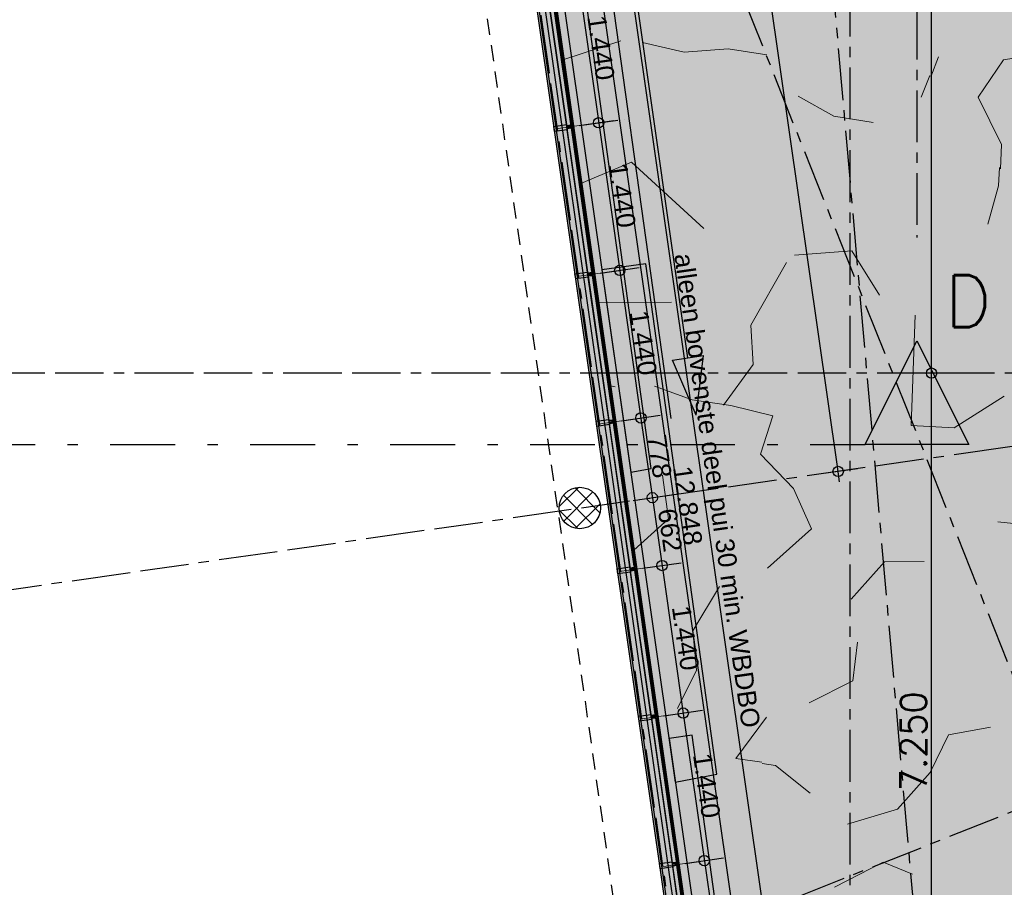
# Model space of a CAD drawing. Extents: x 856 to 5197, y -207 to 263.
# Tile 154 of 225: x 1088 to 1098, y 5 to 13. Entities that reach past the tile are written whole.
import ezdxf

# ---------------------------------------------------------------- set-up
doc = ezdxf.new("R2010")
doc.units = 0
doc.header["$MEASUREMENT"] = 0
for name, pattern in [('B0302', [1.251, 0.626, -0.3125, 0, -0.3125]), ('B0304', [0.6, 0.5, -0.05, 0, -0.05]), ('B0701', [0.23412, 0.156, -0.07812]), ('B0805', [1.366667, 0.566667, -0.1, 0.033333, -0.1, 0.466667, -0.1])]:
    doc.linetypes.add(name, pattern=pattern)
for name, color, linetype in [('00 TERREIN', 7, 'Continuous'), ('00 WBDBO', 7, 'Continuous'), ('21 Buitenwanden', 7, 'Continuous'), ('22 Niet Constr Binnenwanden', 7, 'Continuous'), ('23 Vloeren', 7, 'Continuous'), ('24 Trappen', 7, 'Continuous'), ('28 Draagconstructies', 7, 'Continuous'), ('99 Aankleding 2D tek', 7, 'Continuous'), ('A Lijn doorsnede', 7, 'Continuous'), ('A Stramien', 7, 'Continuous'), ('T Tekst algemeen', 7, 'Continuous'), ('T Tekst_dim 1_ 100', 7, 'Continuous')]:
    doc.layers.add(name, color=color, linetype=linetype)
doc.styles.add('GENERATED_STYLE_3', font='Arial')
doc.styles.get("Standard").update_dxf_attribs({"font": 'txt', "bigfont": 'BIGFONT.SHX'})
doc.linetypes.add('B30', pattern='A,0,[1,100 BEGANE GROND1.Shx,S=0.019841,R=0,X=0,Y=-3.9968e-16],-2.5,0', length=2.5)
doc.dimstyles.new('GENERATED_STYLE__1', dxfattribs={"dimtxt": 0.18, "dimasz": 0.19, "dimexe": 0.18, "dimexo": 0, "dimgap": 0.09, "dimtad": 1, "dimdec": 0, "dimlfac": 1000, "dimzin": 0, "dimdsep": 46, "dimtxsty": 'Standard', "dimblk": 'ARROWHEAD_7', "dimblk1": 'ARROWHEAD_7', "dimblk2": 'ARROWHEAD_7', "dimcen": 0.09, "dimclrd": 7, "dimclre": 7, "dimclrt": 7, "dimadec": 1, "dimazin": 0, "dimtfac": 1, "dimtdec": 4, "dimtmove": 0, "dimatfit": 3, "dimfxl": 0, "dimtolj": 1, "dimtzin": 0, "dimarcsym": 0})
doc.dimstyles.new('GENERATED_STYLE__5', dxfattribs={"dimtxt": 0.25, "dimasz": 0.19, "dimexe": 0.18, "dimexo": 0, "dimgap": 0.09, "dimtad": 1, "dimdec": 0, "dimlfac": 1000, "dimzin": 0, "dimdsep": 46, "dimtxsty": 'Standard', "dimblk": 'ARROWHEAD_7', "dimblk1": 'ARROWHEAD_7', "dimblk2": 'ARROWHEAD_7', "dimcen": 0.09, "dimclrd": 7, "dimclre": 7, "dimclrt": 7, "dimadec": 1, "dimazin": 0, "dimtfac": 1, "dimtdec": 4, "dimtmove": 0, "dimatfit": 3, "dimfxl": 0, "dimtolj": 1, "dimtzin": 0, "dimarcsym": 0})

# ---------------------------------------------------------------- blocks, each defined once
blk = doc.blocks.new('SLAB_128_3', base_point=(1198.0661, 100.5417))
at = {"layer": '00 TERREIN', "linetype": 'Continuous', "lineweight": 0}
blk.add_hatch(color=254, dxfattribs=at).paths.add_polyline_path([(1198.0661, 100.5417), (1174.4518, 92.6509), (1160.391, 77.2809), (1159.791, 77.7933), (1166.2695, 85.042), (1159.9596, 108.9497), (1137.6984, 91.2122), (1139.0305, 84.2489), (1132.2671, 84.3483), (1124.8606, 82.2564), (1118.7674, 79.2047), (1112.6177, 74.9375), (1109.2236, 69.559), (1099.3396, 78.1856), (1067.351, 71.211), (1079.4529, 34.5098), (1095.2096, 35.1013), (1096.036, 29.3271), (1097.9943, 15.6446), (1093.1555, 14.952), (1095.5089, -1.511), (1158.0151, -0.565), (1180.3531, -0.2153), (1271.3267, 3.8224)], flags=0)
at = {"layer": '00 TERREIN', "linetype": 'Continuous', "flags": 128}
blk.add_lwpolyline([(1198.0661, 100.5417), (1174.4518, 92.6509), (1160.391, 77.2809), (1159.791, 77.7933), (1166.2695, 85.042), (1159.9596, 108.9497), (1137.6984, 91.2122), (1139.0305, 84.2489), (1132.2671, 84.3483), (1124.8606, 82.2564), (1118.7674, 79.2047), (1112.6177, 74.9375), (1109.2236, 69.559), (1099.3396, 78.1856), (1067.351, 71.211), (1079.4529, 34.5098), (1095.2096, 35.1013), (1096.036, 29.3271), (1097.9943, 15.6446), (1093.1555, 14.952), (1095.5089, -1.511), (1158.0151, -0.565), (1180.3531, -0.2153), (1271.3267, 3.8224)], close=True, dxfattribs=at)
blk = doc.blocks.new('*X146', base_point=(988.2137, 0))
at = {"layer": '00 TERREIN', "color": 9, "linetype": 'Continuous', "lineweight": 0}
for p, q in [((1093.4357, 12.9747), (1093.9867, 13.1549)), ((1094.5971, 13.0464), (1094.1964, 13.1396)), ((1095.0236, 13.0791), (1094.5971, 13.0464)), ((1095.3964, 13.0227), (1095.0236, 13.0791)), ((1097.6801, 12.9719), (1098.1508, 13.0478)), ((1097.0533, 13.0003), (1096.9777, 12.8095)), ((1097.4352, 12.6123), (1097.6801, 12.9719)), ((1096.9684, 12.8218), (1096.8853, 12.6118)), ((1096.044, 12.4294), (1095.6992, 12.623)), ((1097.6611, 12.1543), (1097.4352, 12.6123)), ((1096.4215, 12.3669), (1096.044, 12.4294)), ((1097.6504, 11.9214), (1097.6611, 12.1543)), ((1093.6066, 11.7803), (1094.091, 11.9855)), ((1094.091, 11.9855), (1094.7875, 11.3421)), ((1097.6329, 11.7556), (1097.6411, 11.9337)), ((1097.5279, 11.3857), (1097.6329, 11.7556)), ((1095.6635, 11.0864), (1096.2158, 11.1273)), ((1096.2158, 11.1273), (1096.4836, 10.7011)), ((1095.2414, 10.4086), (1095.5843, 11.0167)), ((1094.4772, 10.633), (1093.7719, 10.6254)), ((1096.8284, 10.5075), (1096.7883, 9.4416)), ((1095.2646, 10.0294), (1095.2414, 10.4086)), ((1094.9778, 9.6379), (1095.2646, 10.0294)), ((1093.8867, 9.8236), (1093.9315, 9.8132)), ((1094.3114, 9.8203), (1094.6748, 9.6891)), ((1097.2031, 9.4171), (1097.6856, 9.7245)), ((1094.6748, 9.6891), (1095.0477, 9.6328)), ((1095.0477, 9.6328), (1095.4531, 9.5335)), ((1095.4531, 9.5335), (1095.3364, 9.1644)), ((1096.7883, 9.4416), (1097.2031, 9.4171)), ((1095.3364, 9.1644), (1095.6532, 8.8334)), ((1094.4459, 8.5383), (1094.3902, 8.9606)), ((1095.6532, 8.8334), (1095.8278, 8.4431)), ((1094.1138, 8.2366), (1094.4459, 8.5383)), ((1097.6268, 8.509), (1098.1301, 8.4548)), ((1095.8278, 8.4431), (1095.4011, 8.0619)), ((1096.5314, 8.1244), (1096.2096, 7.7646)), ((1096.9159, 8.1254), (1096.5314, 8.1244)), ((1094.9397, 7.8865), (1094.6808, 7.4582)), ((1094.6808, 7.4582), (1094.7156, 7.0781)), ((1096.2723, 7.3476), (1096.2256, 6.9735)), ((1094.7156, 7.0781), (1094.5337, 6.708)), ((1096.2256, 6.9735), (1095.8037, 6.7604)), ((1095.3912, 6.6221), (1095.0974, 6.2254)), ((1097.1481, 6.4529), (1097.5536, 6.5278)), ((1096.9732, 6.0882), (1097.1481, 6.4529)), ((1095.0974, 6.2254), (1095.3486, 6.1874)), ((1095.3517, 6.1761), (1095.4795, 6.1568)), ((1095.4795, 6.1568), (1095.8149, 5.8883)), ((1096.6584, 5.7336), (1096.9732, 6.0882)), ((1096.1737, 5.589), (1096.6584, 5.7336)), ((1096.0499, 4.9824), (1096.5184, 5.2211)), ((1096.5184, 5.2211), (1096.8026, 5.1074))]:
    blk.add_line(p, q, dxfattribs=at)
blk = doc.blocks.new('HATCH_210_3', base_point=(990.0137, 0))
at = {"layer": '00 TERREIN', "color": 9, "linetype": 'Continuous', "lineweight": 0}
blk.add_blockref('*X146', (988.2137, 0), dxfattribs=at)
blk = doc.blocks.new('SLAB_40_3', base_point=(1080.3214, 2.293))
at = {"layer": '23 Vloeren', "linetype": 'Continuous', "flags": 128}
blk.add_lwpolyline([(1080.3214, 2.293), (1080.4245, 1.572), (1090.0658, 1.572), (1090.0658, 2.293), (1094.798, 2.293), (1094.5799, 3.8166), (1092.9896, 14.9283), (1076.6778, 12.5937), (1077.5799, 2.293)], close=True, dxfattribs=at)
blk = doc.blocks.new('SSN_214 entree BANK2', base_point=(988.2137, 0))
at = {"layer": '21 Buitenwanden', "linetype": 'Continuous', "lineweight": 0}
for points in [[(994.5517, -0.18), (994.5517, 0), (981.8757, 0), (981.8757, -0.18)], [(984.7277, 0), (984.6777, 0), (984.6777, -0.013), (984.6957, -0.013), (984.6957, -0.057), (984.6777, -0.057), (984.6777, -0.18), (984.7277, -0.18), (984.7277, -0.057), (984.7097, -0.057), (984.7097, -0.013), (984.7277, -0.013)], [(984.7277, 0), (984.6777, 0), (984.6777, -0.013), (984.6957, -0.013), (984.6957, -0.057), (984.6777, -0.057), (984.6777, -0.18), (984.7277, -0.18), (984.7277, -0.057), (984.7097, -0.057), (984.7097, -0.013), (984.7277, -0.013)], [(986.1677, 0), (986.1177, 0), (986.1177, -0.013), (986.1357, -0.013), (986.1357, -0.057), (986.1177, -0.057), (986.1177, -0.18), (986.1677, -0.18), (986.1677, -0.057), (986.1497, -0.057), (986.1497, -0.013), (986.1677, -0.013)], [(986.1677, 0), (986.1177, 0), (986.1177, -0.013), (986.1357, -0.013), (986.1357, -0.057), (986.1177, -0.057), (986.1177, -0.18), (986.1677, -0.18), (986.1677, -0.057), (986.1497, -0.057), (986.1497, -0.013), (986.1677, -0.013)], [(987.6077, 0), (987.5577, 0), (987.5577, -0.013), (987.5757, -0.013), (987.5757, -0.057), (987.5577, -0.057), (987.5577, -0.18), (987.6077, -0.18), (987.6077, -0.057), (987.5897, -0.057), (987.5897, -0.013), (987.6077, -0.013)], [(987.6077, 0), (987.5577, 0), (987.5577, -0.013), (987.5757, -0.013), (987.5757, -0.057), (987.5577, -0.057), (987.5577, -0.18), (987.6077, -0.18), (987.6077, -0.057), (987.5897, -0.057), (987.5897, -0.013), (987.6077, -0.013)], [(989.0477, 0), (988.9977, 0), (988.9977, -0.013), (989.0157, -0.013), (989.0157, -0.057), (988.9977, -0.057), (988.9977, -0.18), (989.0477, -0.18), (989.0477, -0.057), (989.0297, -0.057), (989.0297, -0.013), (989.0477, -0.013)], [(989.0477, 0), (988.9977, 0), (988.9977, -0.013), (989.0157, -0.013), (989.0157, -0.057), (988.9977, -0.057), (988.9977, -0.18), (989.0477, -0.18), (989.0477, -0.057), (989.0297, -0.057), (989.0297, -0.013), (989.0477, -0.013)], [(990.4877, 0), (990.4377, 0), (990.4377, -0.013), (990.4557, -0.013), (990.4557, -0.057), (990.4377, -0.057), (990.4377, -0.18), (990.4877, -0.18), (990.4877, -0.057), (990.4697, -0.057), (990.4697, -0.013), (990.4877, -0.013)], [(990.4877, 0), (990.4377, 0), (990.4377, -0.013), (990.4557, -0.013), (990.4557, -0.057), (990.4377, -0.057), (990.4377, -0.18), (990.4877, -0.18), (990.4877, -0.057), (990.4697, -0.057), (990.4697, -0.013), (990.4877, -0.013)], [(991.9277, 0), (991.8777, 0), (991.8777, -0.013), (991.8957, -0.013), (991.8957, -0.057), (991.8777, -0.057), (991.8777, -0.18), (991.9277, -0.18), (991.9277, -0.057), (991.9097, -0.057), (991.9097, -0.013), (991.9277, -0.013)], [(991.9277, 0), (991.8777, 0), (991.8777, -0.013), (991.8957, -0.013), (991.8957, -0.057), (991.8777, -0.057), (991.8777, -0.18), (991.9277, -0.18), (991.9277, -0.057), (991.9097, -0.057), (991.9097, -0.013), (991.9277, -0.013)], [(984.6892, -0.055), (984.6892, -0.015), (983.276, -0.015), (983.276, -0.055)], [(986.1292, -0.055), (986.1292, -0.015), (984.716, -0.015), (984.716, -0.055)], [(987.5692, -0.055), (987.5692, -0.015), (986.156, -0.015), (986.156, -0.055)], [(989.0092, -0.055), (989.0092, -0.015), (987.596, -0.015), (987.596, -0.055)], [(990.4492, -0.055), (990.4492, -0.015), (989.036, -0.015), (989.036, -0.055)], [(991.8891, -0.055), (991.8891, -0.015), (990.476, -0.015), (990.476, -0.055)], [(993.3291, -0.055), (993.3291, -0.015), (991.916, -0.015), (991.916, -0.055)]]:
    blk.add_hatch(color=255, dxfattribs=at).paths.add_polyline_path(points, flags=0)
at = {"layer": '21 Buitenwanden', "linetype": 'Continuous'}
for p, q in [((994.5517, 0), (981.8757, 0)), ((984.7277, 0), (984.6777, 0)), ((984.6777, 0), (984.6777, -0.013)), ((984.7277, 0), (984.6777, 0)), ((984.6777, 0), (984.6777, -0.013)), ((984.6777, 0), (984.6777, -0.013)), ((984.6777, 0), (984.7277, 0)), ((984.6777, 0), (984.6777, -0.013)), ((984.6777, 0), (984.7277, 0)), ((984.6777, 0), (984.6777, -0.013)), ((984.6777, 0), (984.7277, 0)), ((984.7277, -0.013), (984.7277, 0)), ((984.7277, -0.013), (984.7277, 0)), ((986.1677, 0), (986.1177, 0)), ((986.1177, 0), (986.1177, -0.013)), ((986.1677, 0), (986.1177, 0)), ((986.1177, 0), (986.1177, -0.013)), ((986.1177, 0), (986.1177, -0.013)), ((986.1177, 0), (986.1677, 0)), ((986.1177, 0), (986.1177, -0.013)), ((986.1177, 0), (986.1677, 0)), ((986.1177, 0), (986.1177, -0.013)), ((986.1177, 0), (986.1677, 0)), ((986.1677, -0.013), (986.1677, 0)), ((986.1677, -0.013), (986.1677, 0)), ((987.6077, 0), (987.5577, 0)), ((987.5577, 0), (987.5577, -0.013)), ((987.6077, 0), (987.5577, 0)), ((987.5577, 0), (987.5577, -0.013)), ((987.5577, 0), (987.5577, -0.013)), ((987.5577, 0), (987.6077, 0)), ((987.5577, 0), (987.5577, -0.013)), ((987.5577, 0), (987.6077, 0)), ((987.5577, 0), (987.5577, -0.013)), ((987.5577, 0), (987.6077, 0)), ((987.6077, -0.013), (987.6077, 0)), ((987.6077, -0.013), (987.6077, 0)), ((989.0477, 0), (988.9977, 0)), ((988.9977, 0), (988.9977, -0.013)), ((989.0477, 0), (988.9977, 0)), ((988.9977, 0), (988.9977, -0.013)), ((988.9977, 0), (988.9977, -0.013)), ((988.9977, 0), (989.0477, 0)), ((988.9977, 0), (988.9977, -0.013)), ((988.9977, 0), (989.0477, 0)), ((988.9977, 0), (988.9977, -0.013)), ((988.9977, 0), (989.0477, 0)), ((989.0477, -0.013), (989.0477, 0)), ((989.0477, -0.013), (989.0477, 0)), ((990.4877, 0), (990.4377, 0)), ((990.4377, 0), (990.4377, -0.013)), ((990.4877, 0), (990.4377, 0)), ((990.4377, 0), (990.4377, -0.013)), ((990.4377, 0), (990.4377, -0.013)), ((990.4377, 0), (990.4877, 0)), ((990.4377, 0), (990.4377, -0.013)), ((990.4377, 0), (990.4877, 0)), ((990.4377, 0), (990.4377, -0.013)), ((990.4377, 0), (990.4877, 0)), ((990.4877, -0.013), (990.4877, 0)), ((990.4877, -0.013), (990.4877, 0)), ((991.9277, 0), (991.8777, 0)), ((991.8777, 0), (991.8777, -0.013)), ((991.9277, 0), (991.8777, 0)), ((991.8777, 0), (991.8777, -0.013)), ((991.8777, 0), (991.8777, -0.013)), ((991.8777, 0), (991.9277, 0)), ((991.8777, 0), (991.8777, -0.013)), ((991.8777, 0), (991.9277, 0)), ((991.8777, 0), (991.8777, -0.013)), ((991.8777, 0), (991.9277, 0)), ((991.9277, -0.013), (991.9277, 0)), ((991.9277, -0.013), (991.9277, 0)), ((984.6892, -0.015), (983.276, -0.015)), ((983.276, -0.055), (984.6892, -0.055)), ((983.2877, -0.003), (984.6777, -0.003)), ((983.2877, -0.013), (984.6777, -0.013)), ((983.2877, -0.015), (984.6892, -0.015)), ((983.2877, -0.055), (984.6892, -0.055)), ((983.2877, -0.057), (984.6777, -0.057)), ((984.6777, -0.013), (984.6957, -0.013)), ((984.6777, -0.013), (984.6957, -0.013)), ((984.6777, -0.013), (984.7277, -0.013)), ((984.6777, -0.013), (984.7277, -0.013)), ((984.6777, -0.013), (984.7277, -0.013)), ((984.6957, -0.057), (984.6777, -0.057)), ((984.6777, -0.057), (984.6777, -0.18)), ((984.6957, -0.057), (984.6777, -0.057)), ((984.6777, -0.057), (984.6777, -0.18)), ((984.6777, -0.057), (984.6777, -0.18)), ((984.6777, -0.057), (984.7277, -0.057)), ((984.6777, -0.057), (984.6777, -0.18)), ((984.6777, -0.057), (984.7277, -0.057)), ((984.6777, -0.057), (984.6777, -0.18)), ((984.6777, -0.057), (984.7277, -0.057)), ((984.6892, -0.055), (984.6892, -0.015)), ((984.6892, -0.015), (984.6892, -0.055)), ((984.6892, -0.015), (984.6892, -0.055)), ((984.6892, -0.015), (984.6892, -0.055)), ((984.6957, -0.013), (984.6957, -0.057)), ((984.6957, -0.013), (984.6957, -0.057)), ((984.6957, -0.057), (984.6957, -0.013)), ((984.6957, -0.057), (984.6957, -0.013)), ((984.6957, -0.057), (984.6957, -0.013)), ((984.7097, -0.057), (984.7097, -0.013)), ((984.7097, -0.013), (984.7277, -0.013)), ((984.7097, -0.057), (984.7097, -0.013)), ((984.7097, -0.013), (984.7277, -0.013)), ((984.7097, -0.057), (984.7097, -0.013)), ((984.7097, -0.057), (984.7097, -0.013)), ((984.7097, -0.057), (984.7097, -0.013)), ((984.7277, -0.057), (984.7097, -0.057)), ((984.7277, -0.057), (984.7097, -0.057)), ((986.1292, -0.015), (984.716, -0.015)), ((984.716, -0.015), (984.716, -0.055)), ((984.716, -0.055), (986.1292, -0.055)), ((984.7277, -0.003), (986.1177, -0.003)), ((984.7277, -0.013), (986.1177, -0.013)), ((984.7277, -0.015), (986.1292, -0.015)), ((984.7277, -0.055), (986.1292, -0.055)), ((984.7277, -0.18), (984.7277, -0.057)), ((984.7277, -0.18), (984.7277, -0.057)), ((984.7277, -0.057), (986.1177, -0.057)), ((986.1177, -0.013), (986.1357, -0.013)), ((986.1177, -0.013), (986.1357, -0.013)), ((986.1177, -0.013), (986.1677, -0.013)), ((986.1177, -0.013), (986.1677, -0.013)), ((986.1177, -0.013), (986.1677, -0.013)), ((986.1357, -0.057), (986.1177, -0.057)), ((986.1177, -0.057), (986.1177, -0.18)), ((986.1357, -0.057), (986.1177, -0.057)), ((986.1177, -0.057), (986.1177, -0.18)), ((986.1177, -0.057), (986.1177, -0.18)), ((986.1177, -0.057), (986.1677, -0.057)), ((986.1177, -0.057), (986.1177, -0.18)), ((986.1177, -0.057), (986.1677, -0.057)), ((986.1177, -0.057), (986.1177, -0.18)), ((986.1177, -0.057), (986.1677, -0.057)), ((986.1292, -0.055), (986.1292, -0.015)), ((986.1292, -0.015), (986.1292, -0.055)), ((986.1292, -0.015), (986.1292, -0.055)), ((986.1292, -0.015), (986.1292, -0.055)), ((986.1357, -0.013), (986.1357, -0.057)), ((986.1357, -0.013), (986.1357, -0.057)), ((986.1357, -0.057), (986.1357, -0.013)), ((986.1357, -0.057), (986.1357, -0.013)), ((986.1357, -0.057), (986.1357, -0.013)), ((986.1497, -0.057), (986.1497, -0.013)), ((986.1497, -0.013), (986.1677, -0.013)), ((986.1497, -0.057), (986.1497, -0.013)), ((986.1497, -0.013), (986.1677, -0.013)), ((986.1497, -0.057), (986.1497, -0.013)), ((986.1497, -0.057), (986.1497, -0.013)), ((986.1497, -0.057), (986.1497, -0.013)), ((986.1677, -0.057), (986.1497, -0.057)), ((986.1677, -0.057), (986.1497, -0.057)), ((987.5692, -0.015), (986.156, -0.015)), ((986.156, -0.015), (986.156, -0.055)), ((986.156, -0.055), (987.5692, -0.055)), ((986.1677, -0.003), (987.5577, -0.003)), ((986.1677, -0.013), (987.5577, -0.013)), ((986.1677, -0.015), (987.5692, -0.015)), ((986.1677, -0.055), (987.5692, -0.055)), ((986.1677, -0.18), (986.1677, -0.057)), ((986.1677, -0.18), (986.1677, -0.057)), ((986.1677, -0.057), (987.5577, -0.057)), ((987.5577, -0.013), (987.5757, -0.013)), ((987.5577, -0.013), (987.5757, -0.013)), ((987.5577, -0.013), (987.6077, -0.013)), ((987.5577, -0.013), (987.6077, -0.013)), ((987.5577, -0.013), (987.6077, -0.013)), ((987.5757, -0.057), (987.5577, -0.057)), ((987.5577, -0.057), (987.5577, -0.18)), ((987.5757, -0.057), (987.5577, -0.057)), ((987.5577, -0.057), (987.5577, -0.18)), ((987.5577, -0.057), (987.5577, -0.18)), ((987.5577, -0.057), (987.6077, -0.057)), ((987.5577, -0.057), (987.5577, -0.18)), ((987.5577, -0.057), (987.6077, -0.057)), ((987.5577, -0.057), (987.5577, -0.18)), ((987.5577, -0.057), (987.6077, -0.057)), ((987.5692, -0.055), (987.5692, -0.015)), ((987.5692, -0.015), (987.5692, -0.055)), ((987.5692, -0.015), (987.5692, -0.055)), ((987.5692, -0.015), (987.5692, -0.055)), ((987.5757, -0.013), (987.5757, -0.057)), ((987.5757, -0.013), (987.5757, -0.057)), ((987.5757, -0.057), (987.5757, -0.013)), ((987.5757, -0.057), (987.5757, -0.013)), ((987.5757, -0.057), (987.5757, -0.013)), ((987.5897, -0.057), (987.5897, -0.013)), ((987.5897, -0.013), (987.6077, -0.013)), ((987.5897, -0.057), (987.5897, -0.013)), ((987.5897, -0.013), (987.6077, -0.013)), ((987.5897, -0.057), (987.5897, -0.013)), ((987.5897, -0.057), (987.5897, -0.013)), ((987.5897, -0.057), (987.5897, -0.013)), ((987.6077, -0.057), (987.5897, -0.057)), ((987.6077, -0.057), (987.5897, -0.057)), ((989.0092, -0.015), (987.596, -0.015)), ((987.596, -0.015), (987.596, -0.055)), ((987.596, -0.055), (989.0092, -0.055)), ((987.6077, -0.003), (988.9977, -0.003)), ((987.6077, -0.013), (988.9977, -0.013)), ((987.6077, -0.015), (989.0092, -0.015)), ((987.6077, -0.055), (989.0092, -0.055)), ((987.6077, -0.18), (987.6077, -0.057)), ((987.6077, -0.18), (987.6077, -0.057)), ((987.6077, -0.057), (988.9977, -0.057)), ((988.9977, -0.013), (989.0157, -0.013)), ((988.9977, -0.013), (989.0157, -0.013)), ((988.9977, -0.013), (989.0477, -0.013)), ((988.9977, -0.013), (989.0477, -0.013)), ((988.9977, -0.013), (989.0477, -0.013)), ((989.0157, -0.057), (988.9977, -0.057)), ((988.9977, -0.057), (988.9977, -0.18)), ((989.0157, -0.057), (988.9977, -0.057)), ((988.9977, -0.057), (988.9977, -0.18)), ((988.9977, -0.057), (988.9977, -0.18)), ((988.9977, -0.057), (989.0477, -0.057)), ((988.9977, -0.057), (988.9977, -0.18)), ((988.9977, -0.057), (989.0477, -0.057)), ((988.9977, -0.057), (988.9977, -0.18)), ((988.9977, -0.057), (989.0477, -0.057)), ((989.0092, -0.055), (989.0092, -0.015)), ((989.0092, -0.015), (989.0092, -0.055)), ((989.0092, -0.015), (989.0092, -0.055)), ((989.0092, -0.015), (989.0092, -0.055)), ((989.0157, -0.013), (989.0157, -0.057)), ((989.0157, -0.013), (989.0157, -0.057)), ((989.0157, -0.057), (989.0157, -0.013)), ((989.0157, -0.057), (989.0157, -0.013)), ((989.0157, -0.057), (989.0157, -0.013)), ((989.0297, -0.057), (989.0297, -0.013)), ((989.0297, -0.013), (989.0477, -0.013)), ((989.0297, -0.057), (989.0297, -0.013)), ((989.0297, -0.013), (989.0477, -0.013)), ((989.0297, -0.057), (989.0297, -0.013)), ((989.0297, -0.057), (989.0297, -0.013)), ((989.0297, -0.057), (989.0297, -0.013)), ((989.0477, -0.057), (989.0297, -0.057)), ((989.0477, -0.057), (989.0297, -0.057)), ((990.4492, -0.015), (989.036, -0.015)), ((989.036, -0.015), (989.036, -0.055)), ((989.036, -0.055), (990.4492, -0.055)), ((989.0477, -0.003), (990.4377, -0.003)), ((989.0477, -0.013), (990.4377, -0.013)), ((989.0477, -0.015), (990.4492, -0.015)), ((989.0477, -0.055), (990.4492, -0.055)), ((989.0477, -0.18), (989.0477, -0.057)), ((989.0477, -0.18), (989.0477, -0.057)), ((989.0477, -0.057), (990.4377, -0.057)), ((990.4377, -0.013), (990.4557, -0.013)), ((990.4377, -0.013), (990.4557, -0.013)), ((990.4377, -0.013), (990.4877, -0.013)), ((990.4377, -0.013), (990.4877, -0.013)), ((990.4377, -0.013), (990.4877, -0.013)), ((990.4557, -0.057), (990.4377, -0.057)), ((990.4377, -0.057), (990.4377, -0.18)), ((990.4557, -0.057), (990.4377, -0.057)), ((990.4377, -0.057), (990.4377, -0.18)), ((990.4377, -0.057), (990.4377, -0.18)), ((990.4377, -0.057), (990.4877, -0.057)), ((990.4377, -0.057), (990.4377, -0.18)), ((990.4377, -0.057), (990.4877, -0.057)), ((990.4377, -0.057), (990.4377, -0.18)), ((990.4377, -0.057), (990.4877, -0.057)), ((990.4492, -0.055), (990.4492, -0.015)), ((990.4492, -0.015), (990.4492, -0.055)), ((990.4492, -0.015), (990.4492, -0.055)), ((990.4492, -0.015), (990.4492, -0.055)), ((990.4557, -0.013), (990.4557, -0.057)), ((990.4557, -0.013), (990.4557, -0.057)), ((990.4557, -0.057), (990.4557, -0.013)), ((990.4557, -0.057), (990.4557, -0.013)), ((990.4557, -0.057), (990.4557, -0.013)), ((990.4697, -0.057), (990.4697, -0.013)), ((990.4697, -0.013), (990.4877, -0.013)), ((990.4697, -0.057), (990.4697, -0.013)), ((990.4697, -0.013), (990.4877, -0.013)), ((990.4697, -0.057), (990.4697, -0.013)), ((990.4697, -0.057), (990.4697, -0.013)), ((990.4697, -0.057), (990.4697, -0.013)), ((990.4877, -0.057), (990.4697, -0.057)), ((990.4877, -0.057), (990.4697, -0.057)), ((991.8891, -0.015), (990.476, -0.015)), ((990.476, -0.015), (990.476, -0.055)), ((990.476, -0.055), (991.8891, -0.055)), ((990.4877, -0.003), (991.8777, -0.003)), ((990.4877, -0.013), (991.8777, -0.013)), ((990.4877, -0.015), (991.8891, -0.015)), ((990.4877, -0.055), (991.8891, -0.055)), ((990.4877, -0.18), (990.4877, -0.057)), ((990.4877, -0.18), (990.4877, -0.057)), ((990.4877, -0.057), (991.8777, -0.057)), ((991.8777, -0.013), (991.8957, -0.013)), ((991.8777, -0.013), (991.8957, -0.013)), ((991.8777, -0.013), (991.9277, -0.013)), ((991.8777, -0.013), (991.9277, -0.013)), ((991.8777, -0.013), (991.9277, -0.013)), ((991.8957, -0.057), (991.8777, -0.057)), ((991.8777, -0.057), (991.8777, -0.18)), ((991.8957, -0.057), (991.8777, -0.057)), ((991.8777, -0.057), (991.8777, -0.18)), ((991.8777, -0.057), (991.8777, -0.18)), ((991.8777, -0.057), (991.9277, -0.057)), ((991.8777, -0.057), (991.8777, -0.18)), ((991.8777, -0.057), (991.9277, -0.057)), ((991.8777, -0.057), (991.8777, -0.18)), ((991.8777, -0.057), (991.9277, -0.057)), ((991.8891, -0.055), (991.8891, -0.015)), ((991.8891, -0.015), (991.8891, -0.055)), ((991.8891, -0.015), (991.8891, -0.055)), ((991.8891, -0.015), (991.8891, -0.055)), ((991.8957, -0.013), (991.8957, -0.057)), ((991.8957, -0.013), (991.8957, -0.057)), ((991.8957, -0.057), (991.8957, -0.013)), ((991.8957, -0.057), (991.8957, -0.013)), ((991.8957, -0.057), (991.8957, -0.013)), ((991.9097, -0.057), (991.9097, -0.013)), ((991.9097, -0.013), (991.9277, -0.013)), ((991.9097, -0.057), (991.9097, -0.013)), ((991.9097, -0.013), (991.9277, -0.013)), ((991.9097, -0.057), (991.9097, -0.013)), ((991.9097, -0.057), (991.9097, -0.013)), ((991.9097, -0.057), (991.9097, -0.013)), ((991.9277, -0.057), (991.9097, -0.057)), ((991.9277, -0.057), (991.9097, -0.057)), ((993.3291, -0.015), (991.916, -0.015)), ((991.916, -0.015), (991.916, -0.055)), ((991.916, -0.055), (993.3291, -0.055)), ((991.9277, -0.003), (993.3177, -0.003)), ((991.9277, -0.013), (993.3177, -0.013)), ((991.9277, -0.015), (993.3291, -0.015)), ((991.9277, -0.055), (993.3291, -0.055)), ((991.9277, -0.18), (991.9277, -0.057)), ((991.9277, -0.18), (991.9277, -0.057)), ((991.9277, -0.057), (993.3177, -0.057)), ((981.8757, -0.18), (994.5517, -0.18)), ((984.6777, -0.18), (984.7277, -0.18)), ((984.6777, -0.18), (984.7277, -0.18)), ((986.1177, -0.18), (986.1677, -0.18)), ((986.1177, -0.18), (986.1677, -0.18)), ((987.5577, -0.18), (987.6077, -0.18)), ((987.5577, -0.18), (987.6077, -0.18)), ((988.9977, -0.18), (989.0477, -0.18)), ((988.9977, -0.18), (989.0477, -0.18)), ((990.4377, -0.18), (990.4877, -0.18)), ((990.4377, -0.18), (990.4877, -0.18)), ((991.8777, -0.18), (991.9277, -0.18)), ((991.8777, -0.18), (991.9277, -0.18))]:
    blk.add_line(p, q, dxfattribs=at)
blk = doc.blocks.new('WALL_415_3', base_point=(1093.1193, 14.9327))
at = {"layer": '21 Buitenwanden', "linetype": 'Continuous', "xscale": -0.9991604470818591, "rotation": 278.1450085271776}
blk.add_blockref('SSN_214 entree BANK2', (1094.0442, 8.682), dxfattribs=at)
blk = doc.blocks.new('LINE_34817_3', base_point=(1094.7143, 9.5401))
at = {"layer": '99 Aankleding 2D tek', "linetype": 'Continuous'}
for points in [[(1093.9309, 15.0133), (1094.1587, 14.4804), (1093.8618, 14.4379)], [(1094.7143, 9.5401), (1094.4865, 10.073), (1094.7834, 10.1155)]]:
    blk.add_hatch(color=256, dxfattribs=at).paths.add_polyline_path(points, flags=0)
for p, q in [((1093.9309, 15.0133), (1093.8618, 14.4379)), ((1093.9309, 15.0133), (1094.1587, 14.4804)), ((1094.1587, 14.4804), (1093.8618, 14.4379)), ((1094.635, 10.0943), (1094.0102, 14.4592)), ((1094.4865, 10.073), (1094.7834, 10.1155)), ((1094.7143, 9.5401), (1094.7834, 10.1155)), ((1094.7143, 9.5401), (1094.4865, 10.073))]:
    blk.add_line(p, q, dxfattribs=at)
blk = doc.blocks.new('CUTPLANE_2_3', base_point=(1007.4983, 9.2575))
at = {"layer": 'A Lijn doorsnede', "linetype": 'Continuous'}
blk.add_hatch(color=256, dxfattribs=at).paths.add_polyline_path([(1097.3446, 9.2575), (1096.3446, 9.2575), (1096.8446, 10.2575)], flags=0)
at = {"layer": 'A Lijn doorsnede', "linetype": 'B0304'}
blk.add_line((1096.8446, 39.0777), (1096.8446, 11.2575), dxfattribs=at)
at = {"layer": 'A Lijn doorsnede', "linetype": 'Continuous'}
for p, q in [((1096.3446, 9.2575), (1096.8446, 10.2575)), ((1096.8446, 10.2575), (1097.3446, 9.2575)), ((1097.3446, 9.2575), (1096.3446, 9.2575))]:
    blk.add_line(p, q, dxfattribs=at)
at = {"layer": 'A Lijn doorsnede', "linetype": 'B0302'}
blk.add_line((1007.9983, 9.2575), (1096.3446, 9.2575), dxfattribs=at)
at = {"layer": 'A Lijn doorsnede', "linetype": 'Continuous', "insert": (1097.1139, 10.3917), "char_height": 0.5, "attachment_point": 7}
blk.add_mtext('{D}', dxfattribs=at)
blk = doc.blocks.new('CUTPLANE_3_3', base_point=(1076.8644, -3.5558))
at = {"layer": 'A Lijn doorsnede', "linetype": 'B0304'}
blk.add_line((1097.3875, -1.7603), (1093.65, 40.9597), dxfattribs=at)
blk = doc.blocks.new('CUTPLANE_4_3', base_point=(1071.2734, -8.512))
at = {"layer": 'A Lijn doorsnede', "linetype": 'B0304'}
blk.add_line((1099.4912, 2.6972), (1083.9955, 41.7057), dxfattribs=at)
blk = doc.blocks.new('SLAB_492_3', base_point=(1055.6992, 26.5928))
at = {"layer": '23 Vloeren', "linetype": 'Continuous', "flags": 128}
blk.add_lwpolyline([(1062.056, 0.03), (1063.1348, 1.1087), (1063.1349, 1.65), (1066.0458, 1.65), (1068.2143, 1.65), (1068.2143, 0.85), (1074.0584, 0.85), (1073.984, 2.293), (1080.3214, 2.293), (1080.4236, 1.572), (1090.0653, 1.572), (1090.0653, 2.302), (1094.8568, 2.302), (1094.6389, 3.825), (1093.0485, 14.9368), (1092.999, 14.9297), (1090.1749, 34.6621), (1075.0561, 34.0777), (1072.3896, 33.0185), (1072.3916, 31.6097), (1056.253, 25.1988), (1055.6992, 26.5928), (1015.1945, 10.5027)], dxfattribs=at)
blk = doc.blocks.new('COLUMN_44_3', base_point=(1093.5908, 8.6434))
at = {"layer": '28 Draagconstructies', "linetype": 'Continuous'}
h = blk.add_hatch(dxfattribs=at)
h.set_pattern_fill('11_Beton__blok__0003', color=256, style=0, pattern_type=2)
h.set_pattern_definition([(45, (988.21373, 0), (-0.09192388, 0.09192388), []), (135, (988.21373, 0), (0.09192388, 0.09192388), [])])
h.paths.add_polyline_path([(1093.5908, 8.4434, 0.414214), (1093.7908, 8.6434, 0.414214), (1093.5908, 8.8434, 0.414214), (1093.3908, 8.6434, 0.414214)], flags=0)
blk.add_circle((1093.5908, 8.6434), 0.2, dxfattribs=at)
blk = doc.blocks.new('*D1189', base_point=(988.2137, 0))
at = {"layer": 'T Tekst_dim 1_ 100', "linetype": 'Continuous'}
for p, q in [((1092.6994, 21.2944), (1093.6051, 14.9659)), ((1093.6051, 14.9659), (1095.4254, 2.2476))]:
    blk.add_line(p, q, dxfattribs=at)
at = {"layer": 'T Tekst_dim 1_ 100', "insert": (1094.6685, 9.0606), "char_height": 0.18, "attachment_point": 1, "rotation": 278.14501, "style": 'GENERATED_STYLE_3'}
blk.add_mtext('{12.848}', dxfattribs=at)
blk = doc.blocks.new('ARROWHEAD_7')
at = {"color": 0, "linetype": 'Continuous', "lineweight": 0}
for p, q in [((0, 0), (-1, 0)), ((-0.25, 0), (0.25, 0)), ((0, -0.25), (0, 0.25))]:
    blk.add_line(p, q, dxfattribs=at)
blk.add_circle((0, 0), 0.25, dxfattribs=at)
blk = doc.blocks.new('*D1190', base_point=(988.2137, 0))
at = {"layer": 'T Tekst_dim 1_ 100', "linetype": 'Continuous'}
for p, q in [((1093.6051, 14.9659), (1095.4254, 2.2476)), ((1095.2327, 2.2705), (1095.6039, 2.3237))]:
    blk.add_line(p, q, dxfattribs=at)
blk = doc.blocks.new('*D1197', base_point=(988.2137, 0))
at = {"layer": 'T Tekst_dim 1_ 100', "linetype": 'Continuous'}
for p, q in [((1093.4044, 14.9372), (1093.5756, 13.7406)), ((1093.5756, 13.7406), (1093.7796, 12.3151))]:
    blk.add_line(p, q, dxfattribs=at)
at = {"layer": 'T Tekst_dim 1_ 100', "insert": (1093.8406, 13.4137), "char_height": 0.18, "attachment_point": 1, "rotation": 278.14501, "style": 'GENERATED_STYLE_3'}
blk.add_mtext('{1.440}', dxfattribs=at)
blk = doc.blocks.new('*D1198', base_point=(988.2137, 0))
at = {"layer": 'T Tekst_dim 1_ 100', "linetype": 'Continuous'}
for p, q in [((1093.5756, 13.7406), (1093.7796, 12.3151)), ((1093.5869, 12.338), (1093.9582, 12.3911)), ((1093.7796, 12.3151), (1093.9837, 10.8896)), ((1093.791, 10.9125), (1094.1622, 10.9657))]:
    blk.add_line(p, q, dxfattribs=at)
for centre in [(1093.7725, 12.3646), (1093.9766, 10.9391)]:
    blk.add_circle(centre, 0.05, dxfattribs=at)
at = {"layer": 'T Tekst_dim 1_ 100', "insert": (1094.0446, 11.9882), "char_height": 0.18, "attachment_point": 1, "rotation": 278.14501, "style": 'GENERATED_STYLE_3'}
blk.add_mtext('{1.440}', dxfattribs=at)
blk = doc.blocks.new('*D1199', base_point=(988.2137, 0))
at = {"layer": 'T Tekst_dim 1_ 100', "linetype": 'Continuous'}
for p, q in [((1093.7796, 12.3151), (1093.9837, 10.8896)), ((1093.791, 10.9125), (1094.1622, 10.9657)), ((1093.9837, 10.8896), (1094.1877, 9.4641)), ((1093.995, 9.4871), (1094.3662, 9.5402))]:
    blk.add_line(p, q, dxfattribs=at)
blk.add_circle((1094.1806, 9.5136), 0.05, dxfattribs=at)
at = {"layer": 'T Tekst_dim 1_ 100', "insert": (1094.2486, 10.5627), "char_height": 0.18, "attachment_point": 1, "rotation": 278.14501, "style": 'GENERATED_STYLE_3'}
blk.add_mtext('{1.440}', dxfattribs=at)
blk = doc.blocks.new('*D1200', base_point=(988.2137, 0))
at = {"layer": 'T Tekst_dim 1_ 100', "linetype": 'Continuous'}
for p, q in [((1093.9837, 10.8896), (1094.1877, 9.4641)), ((1093.995, 9.4871), (1094.3662, 9.5402)), ((1094.1877, 9.4641), (1094.2979, 8.6941))]:
    blk.add_line(p, q, dxfattribs=at)
at = {"layer": 'T Tekst_dim 1_ 100', "insert": (1094.4203, 9.3631), "char_height": 0.18, "attachment_point": 1, "rotation": 278.14501, "style": 'GENERATED_STYLE_3'}
blk.add_mtext('{778}', dxfattribs=at)
blk = doc.blocks.new('*D1201', base_point=(988.2137, 0))
at = {"layer": 'T Tekst_dim 1_ 100', "linetype": 'Continuous'}
for p, q in [((1094.1877, 9.4641), (1094.2979, 8.6941)), ((1094.1052, 8.717), (1094.4764, 8.7701)), ((1094.2979, 8.6941), (1094.3917, 8.0387))]:
    blk.add_line(p, q, dxfattribs=at)
blk.add_circle((1094.2908, 8.7436), 0.05, dxfattribs=at)
at = {"layer": 'T Tekst_dim 1_ 100', "insert": (1094.5223, 8.6503), "char_height": 0.18, "attachment_point": 1, "rotation": 278.14501, "style": 'GENERATED_STYLE_3'}
blk.add_mtext('{662}', dxfattribs=at)
blk = doc.blocks.new('*D1202', base_point=(988.2137, 0))
at = {"layer": 'T Tekst_dim 1_ 100', "linetype": 'Continuous'}
for p, q in [((1094.2979, 8.6941), (1094.3917, 8.0387)), ((1094.199, 8.0616), (1094.5702, 8.1147)), ((1094.3917, 8.0387), (1094.5957, 6.6132))]:
    blk.add_line(p, q, dxfattribs=at)
blk.add_circle((1094.3846, 8.0882), 0.05, dxfattribs=at)
at = {"layer": 'T Tekst_dim 1_ 100', "insert": (1094.6567, 7.7118), "char_height": 0.18, "attachment_point": 1, "rotation": 278.14501, "style": 'GENERATED_STYLE_3'}
blk.add_mtext('{1.440}', dxfattribs=at)
blk = doc.blocks.new('*D1203', base_point=(988.2137, 0))
at = {"layer": 'T Tekst_dim 1_ 100', "linetype": 'Continuous'}
for p, q in [((1094.3917, 8.0387), (1094.5957, 6.6132)), ((1094.403, 6.6361), (1094.7742, 6.6893)), ((1094.5957, 6.6132), (1094.7997, 5.1877))]:
    blk.add_line(p, q, dxfattribs=at)
blk.add_circle((1094.5886, 6.6627), 0.05, dxfattribs=at)
at = {"layer": 'T Tekst_dim 1_ 100', "insert": (1094.8607, 6.2863), "char_height": 0.18, "attachment_point": 1, "rotation": 278.14501, "style": 'GENERATED_STYLE_3'}
blk.add_mtext('{1.440}', dxfattribs=at)
blk = doc.blocks.new('*D1204', base_point=(988.2137, 0))
at = {"layer": 'T Tekst_dim 1_ 100', "linetype": 'Continuous'}
for p, q in [((1094.5957, 6.6132), (1094.7997, 5.1877)), ((1094.607, 5.2106), (1094.9782, 5.2638)), ((1094.7997, 5.1877), (1095.0037, 3.7622)), ((1094.811, 3.7852), (1095.1823, 3.8383))]:
    blk.add_line(p, q, dxfattribs=at)
for centre in [(1094.7926, 5.2372), (1094.9967, 3.8117)]:
    blk.add_circle(centre, 0.05, dxfattribs=at)
at = {"layer": 'T Tekst_dim 1_ 100', "insert": (1095.0647, 4.8608), "char_height": 0.18, "attachment_point": 1, "rotation": 278.14501, "style": 'GENERATED_STYLE_3'}
blk.add_mtext('{1.440}', dxfattribs=at)
blk = doc.blocks.new('*D1205', base_point=(988.2137, 0))
at = {"layer": 'T Tekst_dim 1_ 100', "linetype": 'Continuous'}
for p, q in [((1094.7997, 5.1877), (1095.0037, 3.7622)), ((1095.0037, 3.7622), (1095.2001, 2.3901)), ((1095.0074, 2.4131), (1095.3786, 2.4662))]:
    blk.add_line(p, q, dxfattribs=at)
blk.add_circle((1095.193, 2.4396), 0.05, dxfattribs=at)
at = {"layer": 'T Tekst_dim 1_ 100', "insert": (1095.2649, 3.462), "char_height": 0.18, "attachment_point": 1, "rotation": 278.14501, "style": 'GENERATED_STYLE_3'}
blk.add_mtext('{1.386}', dxfattribs=at)
blk = doc.blocks.new('*D1206', base_point=(988.2137, 0))
at = {"layer": 'T Tekst_dim 1_ 100', "linetype": 'Continuous'}
for p, q in [((1095.0037, 3.7622), (1095.2001, 2.3901)), ((1095.2001, 2.3901), (1095.2119, 2.3081)), ((1095.0333, 2.232), (1095.4046, 2.2851)), ((1095.2119, 2.3081), (1095.2331, 2.1596))]:
    blk.add_line(p, q, dxfattribs=at)
blk.add_circle((1095.2189, 2.2586), 0.05, dxfattribs=at)
at = {"layer": 'T Tekst_dim 1_ 100', "insert": (1095.4399, 2.2397), "char_height": 0.18, "attachment_point": 1, "rotation": 278.14501, "style": 'GENERATED_STYLE_3'}
blk.add_mtext('{183}', dxfattribs=at)
blk = doc.blocks.new('*D1219', base_point=(988.2137, 0))
at = {"layer": 'A Stramien', "linetype": 'Continuous'}
for p, q in [((1094.4708, 21.5948), (1094.0996, 21.5416)), ((1094.2923, 21.5187), (1094.2711, 21.6672)), ((1096.0774, 9.0461), (1094.2923, 21.5187)), ((1096.0987, 8.8976), (1096.0774, 9.0461)), ((1096.2701, 9.0231), (1095.8989, 8.97))]:
    blk.add_line(p, q, dxfattribs=at)
for centre in [(1094.2852, 21.5682), (1096.0845, 8.9966)]:
    blk.add_circle(centre, 0.05, dxfattribs=at)
at = {"layer": 'A Stramien', "insert": (1095.4103, 15.8245), "char_height": 0.25, "attachment_point": 1, "rotation": 278.14501}
blk.add_mtext('{12.700}', dxfattribs=at)
blk = doc.blocks.new('*D1221', base_point=(988.2137, 0))
at = {"layer": 'A Stramien', "linetype": 'Continuous'}
for p, q in [((1096.9859, 2.7463), (1096.9859, 9.9963)), ((1097.1734, 9.9463), (1096.7984, 9.9463)), ((1097.1734, 2.6963), (1096.7984, 2.6963)), ((1096.9859, 0.2963), (1096.9859, 2.7463))]:
    blk.add_line(p, q, dxfattribs=at)
for centre in [(1096.9859, 9.9463), (1096.9859, 2.6963)]:
    blk.add_circle(centre, 0.05, dxfattribs=at)
at = {"layer": 'A Stramien', "insert": (1096.6859, 5.9084), "char_height": 0.25, "attachment_point": 1, "rotation": 90}
blk.add_mtext('{7.250}', dxfattribs=at)
blk = doc.blocks.new('*D1222', base_point=(988.2137, 0))
at = {"layer": 'A Stramien', "linetype": 'Continuous'}
for p, q in [((1096.9859, 34.5752), (1096.9859, 34.7252)), ((1097.1734, 34.6252), (1096.7984, 34.6252)), ((1096.9859, 9.9963), (1096.9859, 34.5752)), ((1096.9859, 2.7463), (1096.9859, 9.9963)), ((1097.1734, 9.9463), (1096.7984, 9.9463))]:
    blk.add_line(p, q, dxfattribs=at)
for centre in [(1096.9859, 34.6252), (1096.9859, 9.9463)]:
    blk.add_circle(centre, 0.05, dxfattribs=at)
at = {"layer": 'A Stramien', "insert": (1096.6859, 23.3514), "char_height": 0.25, "attachment_point": 1, "rotation": 90}
blk.add_mtext('{24.679}', dxfattribs=at)
blk = doc.blocks.new('*D1265', base_point=(988.2137, 0))
at = {"layer": 'T Tekst_dim 1_ 100', "linetype": 'Continuous'}
for p, q in [((1091.0168, 35.111), (1091.0381, 34.9625)), ((1090.8454, 34.9855), (1091.2166, 35.0386)), ((1091.0381, 34.9625), (1095.7002, 2.388)), ((1095.7002, 2.388), (1095.7215, 2.2395)), ((1095.5217, 2.3119), (1095.8929, 2.365))]:
    blk.add_line(p, q, dxfattribs=at)
for centre in [(1091.031, 35.012), (1095.7073, 2.3385)]:
    blk.add_circle(centre, 0.05, dxfattribs=at)
at = {"layer": 'T Tekst_dim 1_ 100', "insert": (1093.5295, 19.0796), "char_height": 0.18, "attachment_point": 1, "rotation": 278.14501, "style": 'GENERATED_STYLE_3'}
blk.add_mtext('{33.007}', dxfattribs=at)
blk = doc.blocks.new('CUTPLANE_1_3', base_point=(1009.7498, 6.6602))
at = {"layer": 'A Lijn doorsnede', "linetype": 'B0304'}
blk.add_line((1022.071, -24.3568), (1106.6718, 9.2501), dxfattribs=at)
blk = doc.blocks.new('CUTPLANE_6_3', base_point=(1021.1191, -3.6007))
at = {"layer": 'A Lijn doorsnede', "linetype": 'B0304'}
blk.add_line((1096.2006, -3.6007), (1096.2006, 39.695), dxfattribs=at)

msp = doc.modelspace()

# ---------------------------------------------------------------- linework, layer by layer
at = {"layer": '00 WBDBO', "linetype": 'B30', "flags": 128}
msp.add_lwpolyline([(1094.4723, 9.5088), (1093.704, 15.0119)], dxfattribs=at)
at = {"layer": '22 Niet Constr Binnenwanden', "linetype": 'B0701', "flags": 128}
msp.add_lwpolyline([(1077.5304, 2.858), (1094.2055, 2.858), (1092.4882, 14.8566)], dxfattribs=at)
at = {"layer": '24 Trappen', "linetype": 'Continuous', "flags": 128}
for points in [[(1093.4535, 14.9843), (1093.2306, 14.9534), (1094.0843, 8.9888), (1094.28, 9.0256)], [(1094.2287, 11.0033), (1093.8044, 10.9445), (1094.5125, 5.9967), (1094.9127, 6.072)], [(1094.675, 6.4496), (1094.4521, 6.4187), (1095.0465, 2.266), (1095.2513, 2.2944)]]:
    msp.add_lwpolyline(points, close=True, dxfattribs=at)
at = {"layer": 'A Stramien', "linetype": 'B0805'}
msp.add_line((1095.5308, -2.7637), (1089.2796, 40.9136), dxfattribs=at)
at = {"layer": 'A Stramien', "color": 1, "linetype": 'B0805', "lineweight": 13}
for p, q in [((1093.3585, 12.3053), (1094.0185, 12.3998)), ((1093.5625, 10.8798), (1094.2225, 10.9743)), ((1093.7665, 9.4544), (1094.4265, 9.5488)), ((1093.9705, 8.0289), (1094.6305, 8.1234)), ((1094.1745, 6.6034), (1094.8345, 6.6979)), ((1094.3786, 5.1779), (1095.0386, 5.2724))]:
    msp.add_line(p, q, dxfattribs=at)
at = {"layer": 'A Stramien', "linetype": 'B0805', "flags": 128}
for points in [[(1098.4604, 9.9463), (1007.0252, 9.9463)], [(1097.7649, 9.2371), (1075.3692, 6.0317)]]:
    msp.add_lwpolyline(points, dxfattribs=at)

# ---------------------------------------------------------------- block references
at = {"layer": '00 TERREIN', "linetype": 'Continuous'}
msp.add_blockref('SLAB_128_3', (1198.0661, 100.5417), dxfattribs=at)
at = {"layer": '00 TERREIN', "color": 9, "linetype": 'Continuous', "lineweight": 0}
msp.add_blockref('HATCH_210_3', (990.0137, 0), dxfattribs=at)
at = {"layer": '21 Buitenwanden'}
msp.add_blockref('WALL_415_3', (1093.1193, 14.9327), dxfattribs=at)
at = {"layer": '23 Vloeren', "linetype": 'Continuous'}
for name, p in [('SLAB_492_3', (1055.6992, 26.5928)), ('SLAB_40_3', (1080.3214, 2.293))]:
    msp.add_blockref(name, p, dxfattribs=at)
at = {"layer": '28 Draagconstructies'}
msp.add_blockref('COLUMN_44_3', (1093.5908, 8.6434), dxfattribs=at)
at = {"layer": '99 Aankleding 2D tek', "linetype": 'Continuous'}
msp.add_blockref('LINE_34817_3', (1094.7143, 9.5401), dxfattribs=at)
at = {"layer": 'A Lijn doorsnede'}
for name, p in [('CUTPLANE_4_3', (1071.2734, -8.512)), ('CUTPLANE_6_3', (1021.1191, -3.6007)), ('CUTPLANE_3_3', (1076.8644, -3.5558)), ('CUTPLANE_2_3', (1007.4983, 9.2575)), ('CUTPLANE_1_3', (1009.7498, 6.6602))]:
    msp.add_blockref(name, p, dxfattribs=at)

# ---------------------------------------------------------------- texts
at = {"layer": 'T Tekst algemeen', "linetype": 'Continuous', "insert": (1095.0078, 8.825), "char_height": 0.18, "attachment_point": 2, "rotation": 278.14501, "style": 'GENERATED_STYLE_3'}
msp.add_mtext('{alleen bovenste deel pui 30 min. WBDBO}', dxfattribs=at)

# ---------------------------------------------------------------- dimensions: what is measured, and where the dimension line sits
at = {"layer": 'A Stramien', "linetype": 'Continuous'}
for base, p1, p2, angle, picture, middle in [((1096.9859, 2.6963), (1098.4604, 9.9463), (1098.4604, 34.6252), 90, '*D1222', (1096.8109, 23.9311)), ((1094.2852, 21.5682), (1095.9988, 8.9843), (1094.1995, 21.5559), 98.14501, '*D1219', (1095.3687, 15.233)), ((1096.9859, 2.6963), (1098.4604, 2.6963), (1098.4604, 9.9463), 90, '*D1221', (1096.8109, 6.3827))]:
    dim = msp.add_linear_dim(base=base, p1=p1, p2=p2, angle=angle, dimstyle='GENERATED_STYLE__5', dxfattribs=at)
    dim.commit()
    dim.dimension.update_dxf_attribs({"geometry": picture, "text_midpoint": middle})
at = {"layer": 'T Tekst_dim 1_ 100', "linetype": 'Continuous'}
for base, p1, p2, angle, picture, middle in [((1095.7073, 2.3385), (1090.3905, 34.9204), (1094.9376, 2.2283), 278.14501, '*D1265', (1093.4995, 18.6537)), ((1091.471, 28.4452), (1093.1544, 13.7308), (1093.3585, 12.3053), 278.14501, '*D1197', (1093.7999, 13.0629)), ((1091.471, 28.4452), (1093.3585, 12.3053), (1093.5625, 10.8798), 278.14501, '*D1198', (1094.0039, 11.6374)), ((1091.471, 28.4452), (1093.5625, 10.8798), (1093.7665, 9.4544), 278.14501, '*D1199', (1094.2079, 10.2119)), ((1091.471, 28.4452), (1093.7665, 9.4544), (1094.1228, 8.7195), 278.14501, '*D1200', (1094.3635, 9.125)), ((1091.471, 28.4452), (1094.1228, 8.7195), (1093.9705, 8.0289), 278.14501, '*D1201', (1094.4655, 8.4122)), ((1091.471, 28.4452), (1093.9705, 8.0289), (1094.1745, 6.6034), 278.14501, '*D1202', (1094.616, 7.361)), ((1091.471, 28.4452), (1094.1745, 6.6034), (1094.3786, 5.1779), 278.14501, '*D1203', (1094.82, 5.9355)), ((1091.471, 28.4452), (1094.3786, 5.1779), (1094.5826, 3.7525), 278.14501, '*D1204', (1095.024, 4.51)), ((1091.471, 28.4452), (1094.5826, 3.7525), (1094.7646, 2.3783), 278.14501, '*D1205', (1095.2242, 3.1113)), ((1091.471, 28.4452), (1094.7646, 2.3783), (1094.9525, 2.2204), 278.14501, '*D1206', (1095.383, 2.0016)), ((1091.6718, 28.474), (1093.2465, 14.9651), (1094.9376, 2.2283), 278.14501, '*D1189', (1094.6385, 8.6347)), ((1091.6718064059, 28.4739788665), (1094.9375719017, 2.228308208), (1094.9375719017, 2.228308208), 278.1450085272, '*D1190', (1095.5369781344, 2.3572988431))]:
    dim = msp.add_linear_dim(base=base, p1=p1, p2=p2, angle=angle, dimstyle='GENERATED_STYLE__1', dxfattribs=at)
    dim.commit()
    dim.dimension.update_dxf_attribs({"geometry": picture, "text_midpoint": middle})

doc.saveas('drawing.dxf')
